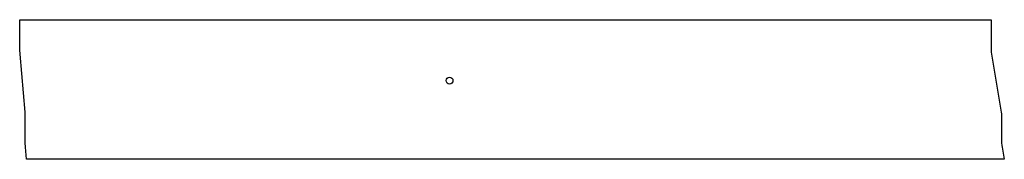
# Model space of a CAD drawing. Extents: x -0.2 to 30.6, y 0 to 4.4.
import ezdxf

# ---------------------------------------------------------------- set-up
doc = ezdxf.new("R2010")
doc.units = 0
doc.layers.add('1', color=1, linetype='CONTINUOUS')

msp = doc.modelspace()

# ---------------------------------------------------------------- linework, layer by layer
at = {"layer": '1', "color": 7}
for p, q in [((-0.2095, 3.4241), (-0.2095, 4.3616)), ((-0.2095, 4.3616), (30.1619, 4.3616)), ((30.1619, 4.3616), (30.1619, 3.4241)), ((-0.1986, 3.2827), (-0.2095, 3.4241)), ((30.1619, 3.4241), (30.165, 3.3522)), ((-0.0419, 1.4702), (-0.1986, 3.2827)), ((30.165, 3.3522), (30.1724, 3.2827)), ((30.1724, 3.2827), (30.4783, 1.4702)), ((-0.0419, 0.5164), (-0.0419, 1.4702)), ((30.4783, 1.4702), (30.4888, 1.4231)), ((30.4888, 1.4231), (30.4888, 1.3843)), ((30.4888, 1.3843), (30.4888, 1.3289)), ((30.4888, 1.3289), (30.4888, 0.5164)), ((-0.0314, 0.375), (-0.0419, 0.5164)), ((0, 0), (-0.0314, 0.375)), ((30.4888, 0.5164), (30.4993, 0.4329)), ((30.4993, 0.4329), (30.5099, 0.375)), ((30.5099, 0.375), (30.5732, 0)), ((30.5732, 0), (0, 0))]:
    msp.add_line(p, q, dxfattribs=at)
msp.add_circle((13.2297, 2.4576), 0.1065, dxfattribs=at)

doc.saveas('drawing.dxf')
